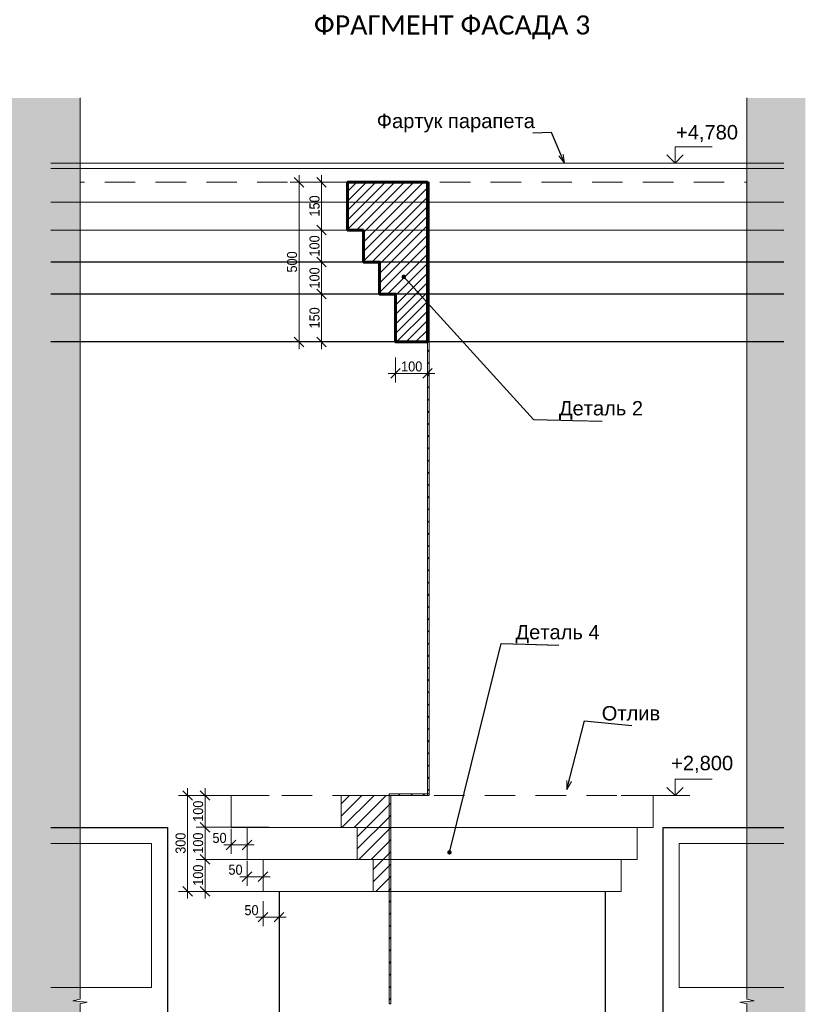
# Model space of a CAD drawing. Header units: millimetres. Extents: x 807321 to 843339, y 429826 to 458563.
# Tile 11 of 18: x 835037 to 837494, y 445864 to 448946. Entities that reach past the tile are written whole.
import ezdxf

# ---------------------------------------------------------------- set-up
doc = ezdxf.new("R2010")
doc.units = ezdxf.units.MM
doc.header["$MEASUREMENT"] = 0
doc.set_wipeout_variables(frame=1)
doc.linetypes.add('Wipeout_Contour', pattern=[1000, 0, -1000])
doc.linetypes.add('Разомкнутая', pattern=[158.749995, 95.249999, -63.499997])
for name, color, linetype in [('- 2D четрежи', 7, 'Continuous'), ('1_Разрезы', 7, 'Continuous'), ('Размер - Общий', 7, 'Continuous')]:
    doc.layers.add(name, color=color, linetype=linetype)
for name, color, linetype, lineweight in [('- 2D четрежи_Ном._пера__1', 7, 'Continuous', 15), ('1 Молдинги_Ном._пера__1', 7, 'Continuous', 15), ('1 Молдинги_Ном._пера__120', 7, 'Continuous', 5), ('1 Молдинги_Ном._пера__21', 7, 'Continuous', 30), ('1 Молдинги_Ном._пера__41', 7, 'Continuous', 60), ('1_Разрезы_Ном._пера__1', 7, 'Continuous', 15), ('1_Разрезы_Ном._пера__120', 7, 'Continuous', 5), ('1_Утеплитель_Ном._пера__21', 7, 'Continuous', 30), ('2D - Общий_Ном._пера__1', 7, 'Continuous', 15), ('Аннотация - Выносная Надпись.Фасад фрагмент_Ном._пера__1', 7, 'Continuous', 15), ('Конструктив - Стены Несущие_Ном._пера__1', 7, 'Continuous', 15), ('Конструктив - Стены Несущие_Ном._пера__21', 7, 'Continuous', 30), ('Размер - Общий_Ном._пера__1', 7, 'Continuous', 15), ('Размер - Отметка Уровня_Ном._пера__1', 7, 'Continuous', 15), ('Размер - Отметка Уровня_Ном._пера__120', 7, 'Continuous', 5), ('Фартук парапета_Ном._пера__1', 7, 'Continuous', 15)]:
    doc.layers.add(name, color=color, linetype=linetype, lineweight=lineweight)
doc.styles.add('СГЕНЕРИР_СТИЛЬ_1', font='arial.ttf')
doc.styles.add('СГЕНЕРИР_СТИЛЬ_2', font='arial.ttf', dxfattribs={"width": 0.9})
doc.styles.add('СГЕНЕРИР_СТИЛЬ_3', font='arial.ttf', dxfattribs={"width": 0.9})
doc.styles.add('СГЕНЕРИР_СТИЛЬ_4', font='calibri.ttf')
doc.styles.add('СГЕНЕРИР_СТИЛЬ_5', font='arial.ttf')
doc.dimstyles.new('СГЕНЕРИР_СТИЛЬ__1', dxfattribs={"dimtxt": 31.499999, "dimasz": 28.5, "dimexe": 0.18, "dimexo": 200, "dimgap": 0, "dimtad": 1, "dimdec": 0, "dimzin": 0, "dimdsep": 46, "dimtxsty": 'СГЕНЕРИР_СТИЛЬ_3', "dimblk": 'ARROWHEAD_6', "dimblk1": 'ARROWHEAD_6', "dimblk2": 'ARROWHEAD_6', "dimcen": 0.09, "dimclrd": 7, "dimclre": 7, "dimclrt": 7, "dimazin": 0, "dimtfac": 1, "dimtdec": 4, "dimtmove": 0, "dimatfit": 3, "dimfxl": 1, "dimtolj": 1, "dimtzin": 0, "dimarcsym": 0})
doc.dimstyles.new('СГЕНЕРИР_СТИЛЬ__10', dxfattribs={"dimtxt": 0.18, "dimasz": 27.36, "dimexe": 0.18, "dimexo": 0.0625, "dimgap": 0, "dimtad": 0, "dimtih": 1, "dimtoh": 1, "dimdec": 4, "dimzin": 0, "dimdsep": 46, "dimcen": 0.09, "dimadec": 0, "dimazin": 0, "dimtfac": 1, "dimtdec": 4, "dimtmove": 0, "dimatfit": 3, "dimldrblk": 'ARROWHEAD_3', "dimfxl": 1, "dimtolj": 1, "dimtzin": 0, "dimarcsym": 0})
doc.dimstyles.new('СГЕНЕРИР_СТИЛЬ__11', dxfattribs={"dimtxt": 0.18, "dimasz": 27.36, "dimexe": 0.18, "dimexo": 0.0625, "dimgap": 0, "dimtad": 0, "dimtih": 1, "dimtoh": 1, "dimdec": 4, "dimzin": 0, "dimdsep": 46, "dimcen": 0.09, "dimadec": 0, "dimazin": 0, "dimtfac": 1, "dimtdec": 4, "dimtmove": 0, "dimatfit": 3, "dimldrblk": 'ARROWHEAD_11', "dimfxl": 1, "dimtolj": 1, "dimtzin": 0, "dimarcsym": 0})
doc.dimstyles.new('СГЕНЕРИР_СТИЛЬ__4', dxfattribs={"dimtxt": 31.499999, "dimasz": 28.5, "dimexe": 0.18, "dimexo": 50, "dimgap": 0, "dimtad": 1, "dimtih": 1, "dimtoh": 1, "dimdec": 0, "dimzin": 0, "dimdsep": 46, "dimtxsty": 'СГЕНЕРИР_СТИЛЬ_3', "dimblk": 'ARROWHEAD_6', "dimblk1": 'ARROWHEAD_6', "dimblk2": 'ARROWHEAD_6', "dimcen": 0.09, "dimclrd": 7, "dimclre": 7, "dimclrt": 7, "dimazin": 0, "dimtfac": 1, "dimtdec": 4, "dimtmove": 0, "dimatfit": 3, "dimfxl": 1, "dimtolj": 1, "dimtzin": 0, "dimarcsym": 0})
pattern_1 = [(45, (0, 0), (-19.0918826, 19.0918826), [])]

# ---------------------------------------------------------------- blocks, each defined once
blk = doc.blocks.new('*D15')
at = {"layer": 'Размер - Общий_Ном._пера__1', "color": 7, "linetype": 'Continuous', "lineweight": 15, "transparency": 16777216}
for p, q in [((835761.7, 446517.8), (835533.6, 446517.8)), ((835576.7, 446502.8), (835546.7, 446532.8)), ((835561.7, 446517.8), (835561.7, 446540.3)), ((835561.7, 446217.8), (835561.7, 446517.8)), ((835761.7, 446217.8), (835533.6, 446217.8)), ((835546.7, 446232.8), (835576.7, 446202.8)), ((835561.7, 446195.3), (835561.7, 446217.8))]:
    blk.add_line(p, q, dxfattribs=at)
at = {"layer": 'Размер - Общий_Ном._пера__1', "color": 7, "lineweight": 15, "transparency": 16777216, "insert": (835556, 446335.4), "char_height": 31.5, "attachment_point": 7, "rotation": 90, "style": 'СГЕНЕРИР_СТИЛЬ_2'}
blk.add_mtext('\\A1;300', dxfattribs=at)
blk = doc.blocks.new('ARROWHEAD_6')
at = {"color": 0, "linetype": 'Continuous', "lineweight": 0}
for p, q in [((0, 0), (-1, 0)), ((-0.5, -0.5), (0.5, 0.5))]:
    blk.add_line(p, q, dxfattribs=at)
blk = doc.blocks.new('*D16')
at = {"layer": 'Размер - Общий_Ном._пера__1', "color": 7, "linetype": 'Continuous', "lineweight": 15, "transparency": 16777216}
for p, q in [((835601.6, 446332.8), (835631.6, 446302.8)), ((835816.6, 446317.8), (835588.4, 446317.8)), ((835616.6, 446217.8), (835616.6, 446317.8)), ((835816.6, 446217.8), (835588.4, 446217.8)), ((835601.6, 446232.8), (835631.6, 446202.8)), ((835616.6, 446195.3), (835616.6, 446217.8))]:
    blk.add_line(p, q, dxfattribs=at)
at = {"layer": 'Размер - Общий_Ном._пера__1', "color": 7, "lineweight": 15, "transparency": 16777216, "insert": (835610.8, 446235.4), "char_height": 31.5, "attachment_point": 7, "rotation": 90, "style": 'СГЕНЕРИР_СТИЛЬ_2'}
blk.add_mtext('\\A1;100', dxfattribs=at)
blk = doc.blocks.new('*D17')
at = {"layer": 'Размер - Общий_Ном._пера__1', "color": 7, "linetype": 'Continuous', "lineweight": 15, "transparency": 16777216}
for p, q in [((835601.6, 446433.2), (835631.6, 446403.2)), ((835816.6, 446418.2), (835588.4, 446418.2)), ((835616.6, 446317.8), (835616.6, 446418.2)), ((835601.6, 446332.8), (835631.6, 446302.8)), ((835816.6, 446317.8), (835588.4, 446317.8))]:
    blk.add_line(p, q, dxfattribs=at)
at = {"layer": 'Размер - Общий_Ном._пера__1', "color": 7, "lineweight": 15, "transparency": 16777216, "insert": (835610.8, 446335.6), "char_height": 31.5, "attachment_point": 7, "rotation": 90, "style": 'СГЕНЕРИР_СТИЛЬ_2'}
blk.add_mtext('\\A1;100', dxfattribs=at)
blk = doc.blocks.new('*D18')
at = {"layer": 'Размер - Общий_Ном._пера__1', "color": 7, "linetype": 'Continuous', "lineweight": 15, "transparency": 16777216}
for p, q in [((835816.6, 446517.8), (835588.4, 446517.8)), ((835631.6, 446502.8), (835601.6, 446532.8)), ((835616.6, 446517.8), (835616.6, 446540.3)), ((835616.6, 446418.2), (835616.6, 446517.8)), ((835601.6, 446433.2), (835631.6, 446403.2)), ((835816.6, 446418.2), (835588.4, 446418.2))]:
    blk.add_line(p, q, dxfattribs=at)
at = {"layer": 'Размер - Общий_Ном._пера__1', "color": 7, "lineweight": 15, "transparency": 16777216, "insert": (835610.8, 446435.6), "char_height": 31.5, "attachment_point": 7, "rotation": 90, "style": 'СГЕНЕРИР_СТИЛЬ_2'}
blk.add_mtext('\\A1;100', dxfattribs=at)
blk = doc.blocks.new('*D19')
at = {"layer": 'Размер - Общий_Ном._пера__1', "color": 7, "linetype": 'Continuous', "lineweight": 15, "transparency": 16777216}
for p, q in [((835797.9, 446108.8), (835797.9, 446186.9)), ((835847.7, 446108.8), (835847.7, 446186.9)), ((835812.9, 446151.9), (835782.9, 446121.9)), ((835832.7, 446121.9), (835862.7, 446151.9)), ((835775.4, 446136.9), (835797.9, 446136.9)), ((835797.9, 446136.9), (835847.7, 446136.9)), ((835847.7, 446136.9), (835870.2, 446136.9))]:
    blk.add_line(p, q, dxfattribs=at)
at = {"layer": 'Размер - Общий_Ном._пера__1', "color": 7, "lineweight": 15, "transparency": 16777216, "insert": (835739.7, 446142.7), "char_height": 31.5, "attachment_point": 7, "style": 'СГЕНЕРИР_СТИЛЬ_2'}
blk.add_mtext('\\A1;50', dxfattribs=at)
blk = doc.blocks.new('*D20')
at = {"layer": 'Размер - Общий_Ном._пера__1', "color": 7, "linetype": 'Continuous', "lineweight": 15, "transparency": 16777216}
for p, q in [((835747.9, 446235.4), (835747.9, 446313.5)), ((835797.9, 446235.4), (835797.9, 446313.5)), ((835762.9, 446278.5), (835732.9, 446248.5)), ((835782.9, 446248.5), (835812.9, 446278.5)), ((835725.4, 446263.5), (835747.9, 446263.5)), ((835747.9, 446263.5), (835797.9, 446263.5)), ((835797.9, 446263.5), (835820.4, 446263.5))]:
    blk.add_line(p, q, dxfattribs=at)
at = {"layer": 'Размер - Общий_Ном._пера__1', "color": 7, "lineweight": 15, "transparency": 16777216, "insert": (835689.7, 446269.3), "char_height": 31.5, "attachment_point": 7, "style": 'СГЕНЕРИР_СТИЛЬ_2'}
blk.add_mtext('\\A1;50', dxfattribs=at)
blk = doc.blocks.new('*D21')
at = {"layer": 'Размер - Общий_Ном._пера__1', "color": 7, "linetype": 'Continuous', "lineweight": 15, "transparency": 16777216}
for p, q in [((835697.9, 446335), (835697.9, 446413.1)), ((835747.9, 446335), (835747.9, 446413.1)), ((835675.4, 446363.1), (835697.9, 446363.1)), ((835712.9, 446378.1), (835682.9, 446348.1)), ((835697.9, 446363.1), (835747.9, 446363.1)), ((835732.9, 446348.1), (835762.9, 446378.1)), ((835747.9, 446363.1), (835770.4, 446363.1))]:
    blk.add_line(p, q, dxfattribs=at)
at = {"layer": 'Размер - Общий_Ном._пера__1', "color": 7, "lineweight": 15, "transparency": 16777216, "insert": (835639.7, 446368.9), "char_height": 31.5, "attachment_point": 7, "style": 'СГЕНЕРИР_СТИЛЬ_2'}
blk.add_mtext('\\A1;50', dxfattribs=at)
blk = doc.blocks.new('*D22')
at = {"layer": 'Размер - Общий_Ном._пера__1', "color": 7, "linetype": 'Continuous', "lineweight": 15, "transparency": 16777216}
for p, q in [((836180.7, 448087.2), (835952.6, 448087.2)), ((835965.7, 448102.2), (835995.7, 448072.2)), ((835980.7, 447937.2), (835980.7, 448087.2)), ((836180.7, 447937.2), (835952.6, 447937.2)), ((835965.7, 447952.2), (835995.7, 447922.2)), ((835980.7, 447914.7), (835980.7, 447937.2))]:
    blk.add_line(p, q, dxfattribs=at)
at = {"layer": 'Размер - Общий_Ном._пера__1', "color": 7, "lineweight": 15, "transparency": 16777216, "insert": (835974.9, 447979.7), "char_height": 31.5, "attachment_point": 7, "rotation": 90, "style": 'СГЕНЕРИР_СТИЛЬ_2'}
blk.add_mtext('\\A1;150', dxfattribs=at)
blk = doc.blocks.new('*D23')
at = {"layer": 'Размер - Общий_Ном._пера__1', "color": 7, "linetype": 'Continuous', "lineweight": 15, "transparency": 16777216}
for p, q in [((836180.7, 448187.2), (835952.6, 448187.2)), ((835965.7, 448202.2), (835995.7, 448172.2)), ((835980.7, 448087.2), (835980.7, 448187.2)), ((836180.7, 448087.2), (835952.6, 448087.2)), ((835965.7, 448102.2), (835995.7, 448072.2))]:
    blk.add_line(p, q, dxfattribs=at)
at = {"layer": 'Размер - Общий_Ном._пера__1', "color": 7, "lineweight": 15, "transparency": 16777216, "insert": (835974.9, 448104.7), "char_height": 31.5, "attachment_point": 7, "rotation": 90, "style": 'СГЕНЕРИР_СТИЛЬ_2'}
blk.add_mtext('\\A1;100', dxfattribs=at)
blk = doc.blocks.new('*D24')
at = {"layer": 'Размер - Общий_Ном._пера__1', "color": 7, "linetype": 'Continuous', "lineweight": 15, "transparency": 16777216}
for p, q in [((835965.7, 448302.5), (835995.7, 448272.5)), ((836180.7, 448287.5), (835952.6, 448287.5)), ((835980.7, 448187.2), (835980.7, 448287.5)), ((836180.7, 448187.2), (835952.6, 448187.2)), ((835965.7, 448202.2), (835995.7, 448172.2))]:
    blk.add_line(p, q, dxfattribs=at)
at = {"layer": 'Размер - Общий_Ном._пера__1', "color": 7, "lineweight": 15, "transparency": 16777216, "insert": (835974.9, 448204.9), "char_height": 31.5, "attachment_point": 7, "rotation": 90, "style": 'СГЕНЕРИР_СТИЛЬ_2'}
blk.add_mtext('\\A1;100', dxfattribs=at)
blk = doc.blocks.new('*D25')
at = {"layer": 'Размер - Общий_Ном._пера__1', "color": 7, "linetype": 'Continuous', "lineweight": 15, "transparency": 16777216}
for p, q in [((835980.7, 448437.2), (835980.7, 448459.7)), ((836180.7, 448437.2), (835952.6, 448437.2)), ((835995.7, 448422.2), (835965.7, 448452.2)), ((835980.7, 448287.5), (835980.7, 448437.2)), ((835965.7, 448302.5), (835995.7, 448272.5)), ((836180.7, 448287.5), (835952.6, 448287.5))]:
    blk.add_line(p, q, dxfattribs=at)
at = {"layer": 'Размер - Общий_Ном._пера__1', "color": 7, "lineweight": 15, "transparency": 16777216, "insert": (835974.9, 448329.9), "char_height": 31.5, "attachment_point": 7, "rotation": 90, "style": 'СГЕНЕРИР_СТИЛЬ_2'}
blk.add_mtext('\\A1;150', dxfattribs=at)
blk = doc.blocks.new('*D26')
at = {"layer": 'Размер - Общий_Ном._пера__1', "color": 7, "linetype": 'Continuous', "lineweight": 15, "transparency": 16777216}
for p, q in [((836212.1, 447810.6), (836212.1, 447888.8)), ((836312.1, 447810.6), (836312.1, 447888.8)), ((836189.6, 447838.8), (836212.1, 447838.8)), ((836227.1, 447853.8), (836197.1, 447823.8)), ((836212.1, 447838.8), (836312.1, 447838.8)), ((836297.1, 447823.8), (836327.1, 447853.8)), ((836312.1, 447838.8), (836334.6, 447838.8))]:
    blk.add_line(p, q, dxfattribs=at)
at = {"layer": 'Размер - Общий_Ном._пера__1', "color": 7, "lineweight": 15, "transparency": 16777216, "insert": (836229.7, 447844.5), "char_height": 31.5, "attachment_point": 7, "style": 'СГЕНЕРИР_СТИЛЬ_2'}
blk.add_mtext('\\A1;100', dxfattribs=at)
blk = doc.blocks.new('*D27')
at = {"layer": 'Размер - Общий_Ном._пера__1', "color": 7, "linetype": 'Continuous', "lineweight": 15, "transparency": 16777216}
for p, q in [((835910.3, 448437.2), (835910.3, 448459.7)), ((836110.3, 448437.2), (835882.2, 448437.2)), ((835925.3, 448422.2), (835895.3, 448452.2)), ((835910.3, 447937.2), (835910.3, 448437.2)), ((836110.3, 447937.2), (835882.2, 447937.2)), ((835895.3, 447952.2), (835925.3, 447922.2)), ((835910.3, 447914.7), (835910.3, 447937.2))]:
    blk.add_line(p, q, dxfattribs=at)
at = {"layer": 'Размер - Общий_Ном._пера__1', "color": 7, "lineweight": 15, "transparency": 16777216, "insert": (835904.5, 448154.7), "char_height": 31.5, "attachment_point": 7, "rotation": 90, "style": 'СГЕНЕРИР_СТИЛЬ_2'}
blk.add_mtext('\\A1;500', dxfattribs=at)
blk = doc.blocks.new('ARROWHEAD_11')
at = {"color": 0, "linetype": 'Continuous', "lineweight": 0}
blk.add_line((0, 0), (-1, 0), dxfattribs=at)
at = {"color": 0, "linetype": 'Continuous', "lineweight": 0, "const_width": 0.25, "flags": 128}
blk.add_lwpolyline([(-0.125, 0, 1), (0.125, 0, 1)], format="xyb", close=True, dxfattribs=at)
blk = doc.blocks.new('ARROWHEAD_3')
at = {"color": 0, "linetype": 'Continuous', "lineweight": 0}
blk.add_line((0, 0), (-1, 0), dxfattribs=at)
at = {"color": 0, "linetype": 'Continuous', "lineweight": 0, "flags": 128}
blk.add_lwpolyline([(-1, 0.2679), (0, 0), (-1, -0.2679)], dxfattribs=at)
blk = doc.blocks.new('CI Tools Break Line Symbol[3]_1', base_point=(837311.1, 443045.2))
at = {"layer": '- 2D четрежи', "linetype": 'Continuous', "lineweight": 0, "true_color": 0xffffff}
blk.add_hatch(color=7, dxfattribs=at).paths.add_polyline_path([(837493.6, 443045.2), (837493.6, 448700.9), (837311.1, 448700.9), (837311.1, 445880.6), (837333.6, 445875.6), (837288.6, 445870.6), (837311.1, 445865.6), (837311.1, 443045.2)])
at = {"layer": '- 2D четрежи_Ном._пера__1', "color": 7, "linetype": 'Continuous', "lineweight": 15}
for p, q in [((837311.1, 445880.6), (837311.1, 448700.9)), ((837333.6, 445875.6), (837288.6, 445870.6)), ((837288.6, 445870.6), (837311.1, 445865.6)), ((837311.1, 445880.6), (837333.6, 445875.6)), ((837311.1, 443045.2), (837311.1, 445865.6))]:
    blk.add_line(p, q, dxfattribs=at)
blk = doc.blocks.new('CI Tools Break Line Symbol[4]_1', base_point=(835225.5, 443045.2))
at = {"layer": '- 2D четрежи', "linetype": 'Continuous', "lineweight": 0, "true_color": 0xffffff}
blk.add_hatch(color=7, dxfattribs=at).paths.add_polyline_path([(835225.5, 443045.2), (835225.5, 445865.6), (835248, 445870.6), (835203, 445875.6), (835225.5, 445880.6), (835225.5, 448700.9), (834936.1, 448700.9), (834936.1, 443045.2)])
at = {"layer": '- 2D четрежи_Ном._пера__1', "color": 7, "linetype": 'Continuous', "lineweight": 15}
for p, q in [((835225.5, 445880.6), (835225.5, 448700.9)), ((835225.5, 445880.6), (835203, 445875.6)), ((835203, 445875.6), (835248, 445870.6)), ((835248, 445870.6), (835225.5, 445865.6)), ((835225.5, 443045.2), (835225.5, 445865.6))]:
    blk.add_line(p, q, dxfattribs=at)
blk = doc.blocks.new('Плоскость Сечения_1_1', base_point=(833002.3, 448714.6))
at = {"layer": '1_Разрезы', "linetype": 'Continuous', "lineweight": 0, "true_color": 0x000000}
for points in [[(832997.1, 448714.6), (832997.1, 448564.6), (833007.6, 448564.6), (833007.6, 448714.6)], [(833007.6, 448669.6), (833097.6, 448662.1), (833097.6, 448677.1)], [(832997.1, 446782.5), (833007.6, 446782.5), (833007.6, 446932.5), (832997.1, 446932.5)], [(833007.6, 446827.5), (833097.6, 446820), (833097.6, 446835)]]:
    blk.add_hatch(color=18, dxfattribs=at).paths.add_polyline_path(points)
at = {"layer": '1_Разрезы_Ном._пера__120', "color": 7, "linetype": 'Continuous', "lineweight": 5}
for p, q in [((832997.1, 448714.6), (833007.6, 448714.6)), ((832997.1, 448564.6), (832997.1, 448714.6)), ((833007.6, 448714.6), (833007.6, 448564.6)), ((833097.6, 448669.6), (833187.6, 448669.6)), ((833007.6, 448564.6), (832997.1, 448564.6)), ((833007.6, 446932.5), (832997.1, 446932.5)), ((832997.1, 446932.5), (832997.1, 446782.5)), ((833007.6, 446782.5), (833007.6, 446932.5)), ((833097.6, 446827.5), (833187.6, 446827.5)), ((832997.1, 446782.5), (833007.6, 446782.5))]:
    blk.add_line(p, q, dxfattribs=at)
at = {"layer": '1_Разрезы_Ном._пера__120', "color": 7, "linetype": 'Continuous', "lineweight": 5, "flags": 128}
for points in [[(833007.6, 448669.6), (833097.6, 448677.1), (833097.6, 448662.1)], [(833007.6, 446827.5), (833097.6, 446820), (833097.6, 446835)]]:
    blk.add_lwpolyline(points, close=True, dxfattribs=at)
at = {"layer": '1_Разрезы_Ном._пера__1', "color": 7, "lineweight": 15, "char_height": 45, "style": 'СГЕНЕРИР_СТИЛЬ_5'}
for insert, attachment_point in [((835254.7, 448714.6), 8), ((830930, 446782.5), 2)]:
    blk.add_mtext('\\pt0;', dxfattribs=dict(at, insert=insert, attachment_point=attachment_point))
blk = doc.blocks.new('Плоскость Сечения_2_1', base_point=(834313.7, 448714.5))
at = {"layer": '1_Разрезы', "linetype": 'Continuous', "lineweight": 0, "true_color": 0x000000}
for points in [[(834308.4, 448714.5), (834308.4, 448564.5), (834318.9, 448564.5), (834318.9, 448714.5)], [(834318.9, 448669.5), (834408.9, 448662), (834408.9, 448677)], [(834308.4, 446782.5), (834318.9, 446782.5), (834318.9, 446932.5), (834308.4, 446932.5)], [(834318.9, 446827.5), (834408.9, 446820), (834408.9, 446835)]]:
    blk.add_hatch(color=18, dxfattribs=at).paths.add_polyline_path(points)
at = {"layer": '1_Разрезы_Ном._пера__120', "color": 7, "linetype": 'Continuous', "lineweight": 5}
for p, q in [((834308.4, 448714.5), (834318.9, 448714.5)), ((834308.4, 448564.5), (834308.4, 448714.5)), ((834318.9, 448714.5), (834318.9, 448564.5)), ((834408.9, 448669.5), (834498.9, 448669.5)), ((834318.9, 448564.5), (834308.4, 448564.5)), ((834318.9, 446932.5), (834308.4, 446932.5)), ((834308.4, 446932.5), (834308.4, 446782.5)), ((834318.9, 446782.5), (834318.9, 446932.5)), ((834408.9, 446827.5), (834498.9, 446827.5)), ((834308.4, 446782.5), (834318.9, 446782.5))]:
    blk.add_line(p, q, dxfattribs=at)
at = {"layer": '1_Разрезы_Ном._пера__120', "color": 7, "linetype": 'Continuous', "lineweight": 5, "flags": 128}
for points in [[(834318.9, 448669.5), (834408.9, 448677), (834408.9, 448662)], [(834318.9, 446827.5), (834408.9, 446820), (834408.9, 446835)]]:
    blk.add_lwpolyline(points, close=True, dxfattribs=at)
at = {"layer": '1_Разрезы_Ном._пера__1', "color": 7, "lineweight": 15, "char_height": 45, "style": 'СГЕНЕРИР_СТИЛЬ_5'}
for insert, attachment_point in [((836566, 448714.5), 8), ((832241.3, 446782.5), 2)]:
    blk.add_mtext('\\pt0;', dxfattribs=dict(at, insert=insert, attachment_point=attachment_point))

msp = doc.modelspace()

# ---------------------------------------------------------------- hatches: boundary and pattern name
at = {"layer": '1 Молдинги_Ном._пера__1', "linetype": 'Continuous', "lineweight": 15}
h = msp.add_hatch(dxfattribs=at)
h.set_pattern_fill('ОГНЕУПОРНАЯ_ЗАЩИТА_0001', style=0, pattern_type=2)
h.set_pattern_definition([(45, (0, 0), (-14.84924215, 14.84924215), [])])
h.paths.add_polyline_path([(836112.1, 448287.5), (836112.1, 448187.2), (836162.1, 448187.2), (836162.1, 448087.2), (836212.1, 448087.2), (836212.1, 447937.2), (836312.1, 447937.2), (836312.1, 448437.2), (836062.1, 448437.2), (836062.1, 448287.5)])
at = {"layer": '2D - Общий_Ном._пера__1', "linetype": 'Continuous', "lineweight": 15}
h = msp.add_hatch(dxfattribs=at)
h.set_pattern_fill('БЛОКИ_БЕТОННЫЕ_ЭФФЕКТИВН_78', style=0, pattern_type=2)
h.set_pattern_definition(pattern_1)
h.paths.add_polyline_path([(836192.1, 446217.8), (836192.1, 446517.8), (836042.1, 446517.8), (836042.1, 446417.2), (836092.1, 446417.2), (836092.1, 446317.8), (836142.1, 446317.8), (836142.1, 446217.8)])
at = {"layer": 'Конструктив - Стены Несущие_Ном._пера__1', "linetype": 'Continuous', "lineweight": 15}
h = msp.add_hatch(dxfattribs=at)
h.set_pattern_fill('БЛОКИ_БЕТОННЫЕ_ЭФФЕКТИВН_78', style=0, pattern_type=2)
h.set_pattern_definition(pattern_1)
h.paths.add_polyline_path([(836312.1, 448437.2), (836317.7, 448437.2), (836317.7, 446517.8), (836312.1, 446517.8)])
h = msp.add_hatch(dxfattribs=at)
h.set_pattern_fill('БЛОКИ_БЕТОННЫЕ_ЭФФЕКТИВН_78', style=0, pattern_type=2)
h.set_pattern_definition(pattern_1)
h.paths.add_polyline_path([(836192.1, 446517.8), (836317.7, 446517.8), (836317.7, 446523.4), (836192.1, 446523.4)])
h = msp.add_hatch(dxfattribs=at)
h.set_pattern_fill('БЛОКИ_БЕТОННЫЕ_ЭФФЕКТИВН_78', style=0, pattern_type=2)
h.set_pattern_definition(pattern_1)
h.paths.add_polyline_path([(836192.1, 446517.8), (836197.7, 446517.8), (836197.7, 445865.3), (836192.1, 445865.3)])

# ---------------------------------------------------------------- linework, layer by layer
at = {"layer": '1 Молдинги_Ном._пера__1', "color": 7, "linetype": 'Continuous', "lineweight": 15}
for p, q in [((835697.7, 446517.8), (835697.7, 446417.2)), ((837018.1, 446517.8), (837018.1, 446417.2)), ((835697.7, 446417.2), (837018.1, 446417.2)), ((835747.7, 446417.2), (835747.7, 446317.8)), ((836968.1, 446417.2), (836968.1, 446317.8)), ((835747.7, 446317.8), (836968.1, 446317.8)), ((835797.7, 446317.8), (835797.7, 446217.8)), ((836918.1, 446317.8), (836918.1, 446217.8)), ((835797.7, 446217.8), (836918.1, 446217.8))]:
    msp.add_line(p, q, dxfattribs=at)
at = {"layer": '1 Молдинги_Ном._пера__120', "color": 7, "linetype": 'Разомкнутая', "lineweight": 5}
msp.add_line((835697.7, 446517.8), (837018.1, 446517.8), dxfattribs=at)
at = {"layer": '1 Молдинги_Ном._пера__21', "color": 7, "linetype": 'Continuous', "lineweight": 30}
for p, q in [((836071, 448287.5), (835133.9, 448286.5)), ((837426.6, 448286.5), (836071, 448287.5)), ((837426.6, 448187.2), (835133.9, 448187.2)), ((837426.6, 448087.2), (835133.9, 448087.2)), ((837426.6, 447937.2), (835133.9, 447937.2))]:
    msp.add_line(p, q, dxfattribs=at)
at = {"layer": '1 Молдинги_Ном._пера__41', "color": 7, "linetype": 'Continuous', "lineweight": 60, "flags": 128}
msp.add_lwpolyline([(836112.1, 448287.5), (836112.1, 448187.2), (836162.1, 448187.2), (836162.1, 448087.2), (836212.1, 448087.2), (836212.1, 447937.2), (836312.1, 447937.2), (836312.1, 448437.2), (836062.1, 448437.2), (836062.1, 448287.5)], close=True, dxfattribs=at)
at = {"layer": '1_Утеплитель_Ном._пера__21', "color": 7, "linetype": 'Continuous', "lineweight": 30}
for p, q in [((835847.7, 446217.8), (835847.7, 444017.2)), ((836867.7, 446217.8), (836867.7, 444017.2))]:
    msp.add_line(p, q, dxfattribs=at)
at = {"layer": '2D - Общий_Ном._пера__1', "color": 7, "linetype": 'Continuous', "lineweight": 15, "flags": 128}
msp.add_lwpolyline([(836192.1, 446217.8), (836192.1, 446517.8), (836042.1, 446517.8), (836042.1, 446417.2), (836092.1, 446417.2), (836092.1, 446317.8), (836142.1, 446317.8), (836142.1, 446217.8)], close=True, dxfattribs=at)
at = {"layer": 'Конструктив - Стены Несущие_Ном._пера__1', "color": 7, "linetype": 'Continuous', "lineweight": 15}
for p, q in [((835133.9, 446367.2), (835448.9, 446367.2)), ((835448.9, 446367.2), (835448.9, 445917.2)), ((837098.9, 445917.2), (837098.9, 446367.2)), ((837098.9, 446367.2), (837426.6, 446367.2)), ((835448.9, 445917.2), (835133.9, 445917.2)), ((837426.6, 445917.2), (837098.9, 445917.2))]:
    msp.add_line(p, q, dxfattribs=at)
at = {"layer": 'Конструктив - Стены Несущие_Ном._пера__1', "color": 7, "linetype": 'Continuous', "lineweight": 15, "flags": 128}
for points in [[(836312.1, 448437.2), (836317.7, 448437.2), (836317.7, 446517.8), (836312.1, 446517.8)], [(836192.1, 446517.8), (836317.7, 446517.8), (836317.7, 446523.4), (836192.1, 446523.4)], [(836192.1, 446517.8), (836197.7, 446517.8), (836197.7, 445865.3), (836192.1, 445865.3)]]:
    msp.add_lwpolyline(points, close=True, dxfattribs=at)
at = {"layer": 'Конструктив - Стены Несущие_Ном._пера__21', "color": 7, "linetype": 'Continuous', "lineweight": 30}
for p, q in [((835133.9, 446417.2), (835498.9, 446417.2)), ((835498.9, 446417.2), (835498.9, 444597.2)), ((837048.9, 444597.2), (837048.9, 446417.2)), ((837048.9, 446417.2), (837426.6, 446417.2))]:
    msp.add_line(p, q, dxfattribs=at)
at = {"layer": 'Размер - Отметка Уровня_Ном._пера__120', "color": 7, "linetype": 'Continuous', "lineweight": 5}
for p, q in [((837086.4, 448497.3), (837086.4, 448548)), ((837086.4, 448548), (837202.3, 448548)), ((837086.4, 448497.3), (837061, 448522.7)), ((837086.4, 448497.3), (837111.7, 448522.7)), ((836917.9, 448497.3), (837132.3, 448497.3)), ((837086.4, 446517.8), (837061, 446543.1)), ((837086.4, 446517.8), (837086.4, 446568.5)), ((837086.4, 446568.5), (837202.3, 446568.5)), ((837086.4, 446517.8), (837111.7, 446543.1)), ((836917.9, 446517.8), (837132.3, 446517.8))]:
    msp.add_line(p, q, dxfattribs=at)
at = {"layer": 'Размер - Отметка Уровня_Ном._пера__120', "color": 7, "linetype": 'Разомкнутая', "lineweight": 5}
for q in [(835225.5, 448437.2), (837311.1, 448437.2)]:
    msp.add_line((836192.1, 448437.2), q, dxfattribs=at)
at = {"layer": 'Размер - Отметка Уровня_Ном._пера__120', "color": 7, "linetype": 'Continuous', "lineweight": 5}
for points in [[(836312.1, 448437.2), (836312.1, 446552.1)], [(836192.1, 446517.8), (836192.1, 445865.3)]]:
    msp.add_lwpolyline(points, dxfattribs=at)
at = {"layer": 'Фартук парапета_Ном._пера__1', "color": 7, "linetype": 'Continuous', "lineweight": 15}
for p, q in [((835133.9, 448497.3), (837426.6, 448497.3)), ((835133.9, 448480), (837426.6, 448480)), ((835133.9, 448374.6), (837426.6, 448374.6))]:
    msp.add_line(p, q, dxfattribs=at)

# ---------------------------------------------------------------- block references
at = {"layer": '- 2D четрежи', "color": 7, "linetype": 'Continuous', "lineweight": 15}
for name, p in [('CI Tools Break Line Symbol[4]_1', (835225.5, 443045.2)), ('CI Tools Break Line Symbol[3]_1', (837311.1, 443045.2))]:
    msp.add_blockref(name, p, dxfattribs=at)
at = {"layer": '1_Разрезы', "color": 251, "lineweight": 0, "true_color": 0x5c5c5c}
for name, p in [('Плоскость Сечения_1_1', (833002.3, 448714.6)), ('Плоскость Сечения_2_1', (834313.7, 448714.5))]:
    msp.add_blockref(name, p, dxfattribs=at)

# ---------------------------------------------------------------- texts
at = {"layer": '- 2D четрежи_Ном._пера__1', "color": 7, "linetype": 'Continuous', "lineweight": 15, "insert": (836389, 448884.9), "char_height": 60, "attachment_point": 8, "style": 'СГЕНЕРИР_СТИЛЬ_4'}
msp.add_mtext('\\A1;ФРАГМЕНТ ФАСАДА 3', dxfattribs=at)
at = {"layer": 'Аннотация - Выносная Надпись.Фасад фрагмент_Ном._пера__1', "color": 7, "linetype": 'Continuous', "lineweight": 15, "char_height": 45, "style": 'СГЕНЕРИР_СТИЛЬ_1'}
for s, insert, attachment_point in [('\\A1;Фартук парапета', (836400.6, 448593.1), 8), ('\\A1;Отлив', (837039.8, 446752), 9)]:
    msp.add_mtext(s, dxfattribs=dict(at, insert=insert, attachment_point=attachment_point))
at = {"layer": 'Размер - Отметка Уровня_Ном._пера__1', "color": 7, "linetype": 'Continuous', "lineweight": 15, "char_height": 45, "attachment_point": 7, "style": 'СГЕНЕРИР_СТИЛЬ_1'}
for s, insert in [('\\A1;+4,780', (837089.2, 448563)), ('\\A1;+2,800', (837074, 446588.4))]:
    msp.add_mtext(s, dxfattribs=dict(at, insert=insert))

# ---------------------------------------------------------------- dimensions: what is measured, and where the dimension line sits
at = {"layer": 'Размер - Общий', "color": 7, "linetype": 'Continuous', "lineweight": 15}
for base, p1, p2, picture, middle in [((835910.3, 448437.2), (836212.1, 447937.2), (836062.1, 448437.2), '*D27', (835888.2, 448190.7)), ((835980.7, 448437.2), (836062.1, 448287.5), (836062.1, 448437.2), '*D25', (835958.7, 448365.9)), ((835980.7, 448287.5), (836112.1, 448187.2), (836062.1, 448287.5), '*D24', (835958.7, 448240.9)), ((835980.7, 448187.2), (836162.1, 448087.2), (836112.1, 448187.2), '*D23', (835958.7, 448140.7)), ((835980.7, 448087.2), (836212.1, 447937.2), (836162.1, 448087.2), '*D22', (835958.7, 448015.7)), ((835561.7, 446517.8), (835847.7, 446217.8), (835697.9, 446517.8), '*D15', (835539.7, 446371.3)), ((835616.6, 446517.8), (835697.9, 446418.2), (835697.9, 446517.8), '*D18', (835594.5, 446471.5)), ((835616.6, 446418.2), (835747.9, 446317.8), (835697.9, 446418.2), '*D17', (835594.5, 446371.5)), ((835616.6, 446317.8), (835797.9, 446217.8), (835747.9, 446317.8), '*D16', (835594.5, 446271.3))]:
    dim = msp.add_linear_dim(base=base, p1=p1, p2=p2, angle=90, dimstyle='СГЕНЕРИР_СТИЛЬ__1', dxfattribs=at)
    dim.commit()
    dim.dimension.update_dxf_attribs({"geometry": picture, "text_midpoint": middle, "dimtype": 160, "text_rotation": 90})
for base, p1, p2, picture, middle in [((836312.1, 447838.8), (836212.1, 447937.2), (836312.1, 447937.2), '*D26', (836265.6, 447860.8)), ((835747.9, 446363.1), (835697.9, 446418.2), (835747.9, 446417.2), '*D21', (835663.6, 446385.2)), ((835797.9, 446263.5), (835747.9, 446317.8), (835797.9, 446317.8), '*D20', (835713.6, 446285.5)), ((835847.7, 446136.9), (835797.9, 446217.8), (835847.7, 446217.8), '*D19', (835763.6, 446159))]:
    dim = msp.add_linear_dim(base=base, p1=p1, p2=p2, dimstyle='СГЕНЕРИР_СТИЛЬ__4', dxfattribs=at)
    dim.commit()
    dim.dimension.update_dxf_attribs({"geometry": picture, "text_midpoint": middle, "dimtype": 160})

# ---------------------------------------------------------------- leaders
at = {"layer": 'Аннотация - Выносная Надпись.Фасад фрагмент_Ном._пера__1', "color": 7, "linetype": 'Continuous', "lineweight": 15, "annotation_type": 0, "has_hookline": 1}
for points, hookline_direction, text_width in [([(836740.7, 448497.3), (836700.4, 448593.1), (836641.7, 448590.7)], 1, 489.4), ([(836748.2, 446536.7), (836803.4, 446752), (836950.7, 446737.3)], 0, 177.4)]:
    msp.add_leader(points, dimstyle='СГЕНЕРИР_СТИЛЬ__10', dxfattribs=dict(at, hookline_direction=hookline_direction, text_width=text_width))

# ---------------------------------------------------------------- wipeouts: each hides what was drawn before it
at = {"color": 7, "linetype": 'Wipeout_Contour', "lineweight": 15, "ltscale": 3796390.133499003}
msp.add_wipeout([(836728.7, 447760), (836984.3, 447760), (836984.3, 447689.3), (836728.7, 447689.3)], dxfattribs=at).dxf.layer = 'Аннотация - Выносная Надпись.Фасад фрагмент_Ном._пера__1'
at = {"color": 7, "linetype": 'Wipeout_Contour', "lineweight": 15, "ltscale": 3794589.818916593}
msp.add_wipeout([(836592.9, 447059.4), (836848.5, 447059.4), (836848.5, 446988.7), (836592.9, 446988.7)], dxfattribs=at).dxf.layer = 'Аннотация - Выносная Надпись.Фасад фрагмент_Ном._пера__1'

# ---------------------------------------------------------------- next in the draw order: texts
at = {"layer": 'Аннотация - Выносная Надпись.Фасад фрагмент_Ном._пера__1', "color": 7, "linetype": 'Continuous', "lineweight": 15, "char_height": 45, "attachment_point": 9, "style": 'СГЕНЕРИР_СТИЛЬ_1'}
for s, insert in [('\\A1;Деталь 2', (836986.3, 447694.4)), ('\\A1;Деталь 4', (836850.6, 446993.8))]:
    msp.add_mtext(s, dxfattribs=dict(at, insert=insert))

# ---------------------------------------------------------------- next in the draw order: leaders
at = {"layer": 'Аннотация - Выносная Надпись.Фасад фрагмент_Ном._пера__1', "color": 7, "linetype": 'Continuous', "lineweight": 15, "annotation_type": 0, "has_hookline": 1, "hookline_direction": 0}
for points, text_width in [([(836237.7, 448141.2), (836643.6, 447694.4), (836858.5, 447689.3)], 259.8), ([(836380.8, 446339.7), (836542.2, 446993.8), (836722.8, 446988.7)], 260.1)]:
    msp.add_leader(points, dimstyle='СГЕНЕРИР_СТИЛЬ__11', dxfattribs=dict(at, text_width=text_width))

doc.saveas('drawing.dxf')
